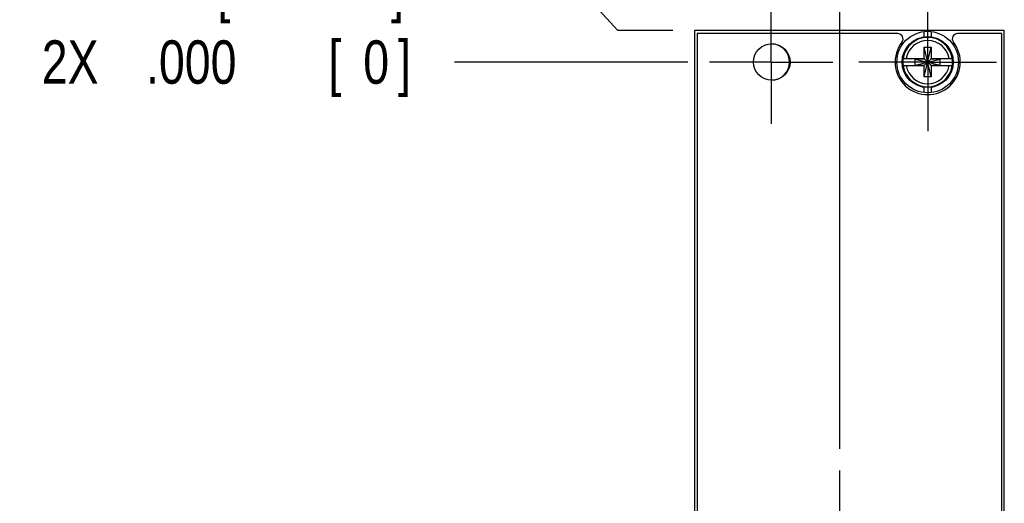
# Model space of a CAD drawing. Header units: inches. Extents: x 0.2 to 16.8, y 0.1 to 10.8.
# Tile 6 of 16: x 1.8 to 4.6, y 6.6 to 8. Entities that reach past the tile are written whole.
import ezdxf

# ---------------------------------------------------------------- set-up
doc = ezdxf.new("R2010")
doc.units = ezdxf.units.IN
doc.header["$LTSCALE"] = 0.935
doc.header["$MEASUREMENT"] = 0
doc.linetypes.add('CENTER', pattern=[0.6, 0.375, -0.075, 0.075, -0.075])
doc.layers.get('0').update_dxf_attribs({"linetype": 'CONTINUOUS'})
doc.layers.add('DEFAULT_1', color=7, linetype='CENTER')
doc.layers.add('DIMENSIONS', color=7, linetype='CONTINUOUS')
doc.styles.get("Standard").update_dxf_attribs({"font": 'txt', "width": 0.8})
doc.dimstyles.new('DIMSTYLE_1', dxfattribs={"dimtxt": 0.125, "dimasz": 0.18, "dimexe": 0.18, "dimexo": 0.0625, "dimgap": 0.09, "dimtad": 0, "dimtih": 1, "dimtoh": 1, "dimdec": 3, "dimlfac": 1.333333, "dimzin": 4, "dimdsep": 46, "dimtxsty": 'STANDARD', "dimblk": '_FILLED', "dimblk1": '_FILLED', "dimblk2": '_FILLED', "dimcen": 0.09, "dimadec": 0, "dimazin": 0, "dimtp": 0.005, "dimtm": 0.005, "dimtfac": 1, "dimtdec": 3, "dimtofl": 0, "dimtmove": 0, "dimatfit": 3, "dimldrblk": '_FILLED', "dimfxl": 1, "dimtolj": 1, "dimtzin": 4, "dimarcsym": 0})

# ---------------------------------------------------------------- blocks, each defined once
blk = doc.blocks.new('*D0')
at = {"layer": 'DIMENSIONS', "color": 2, "linetype": 'CONTINUOUS'}
blk.add_line((3.8496, 6.5186), (3.023, 6.5186), dxfattribs=at)
at = {"layer": 'DIMENSIONS', "color": 2, "linetype": 'CONTINUOUS', "width": 0.8}
for s, p in [('1.856', (1.6355, 6.4561)), ('[', (2.2605, 6.4561)), ('47.14', (2.3605, 6.4561)), (']', (2.8605, 6.4561)), ('-', (1.5355, 6.4561))]:
    blk.add_text(s, height=0.125, dxfattribs=at).set_placement(p)
blk = doc.blocks.new('_FILLED')
at = {"color": 0, "linetype": 'BYBLOCK'}
blk.add_solid([(0, 0), (-1, 0.174), (-1, -0.174)], dxfattribs=at)
blk = doc.blocks.new('*D1')
at = {"layer": 'DIMENSIONS', "color": 2, "linetype": 'CONTINUOUS'}
for p, q in [((3.3788, 8.1219), (2.9996, 8.1219)), ((3.4897, 8.0012), (3.3788, 8.1219)), ((3.648, 8.0012), (3.4897, 8.0012))]:
    blk.add_line(p, q, dxfattribs=at)
at = {"layer": 'DIMENSIONS', "color": 2, "linetype": 'CONTINUOUS', "width": 0.8}
for s, p in [('[', (2.3371, 8.0594)), (']', (2.8371, 8.0594)), ('.121', (1.8121, 8.0594)), ('3.07', (2.4371, 8.0594))]:
    blk.add_text(s, height=0.125, dxfattribs=at).set_placement(p)
blk = doc.blocks.new('*D2')
at = {"layer": 'DIMENSIONS', "color": 2, "linetype": 'CONTINUOUS'}
blk.add_line((3.8496, 4.2686), (2.9962, 4.2686), dxfattribs=at)
at = {"layer": 'DIMENSIONS', "color": 2, "linetype": 'CONTINUOUS', "width": 0.8}
for s, p in [('[', (2.1337, 4.2061)), (']', (2.8337, 4.2061)), ('4.856', (1.5087, 4.2061)), ('123.34', (2.2337, 4.2061)), ('-', (1.4087, 4.2061))]:
    blk.add_text(s, height=0.125, dxfattribs=at).set_placement(p)
blk = doc.blocks.new('*D3')
at = {"layer": 'DIMENSIONS', "color": 2, "linetype": 'CONTINUOUS'}
blk.add_line((3.691, 2.9822), (3.0195, 2.9822), dxfattribs=at)
at = {"layer": 'DIMENSIONS', "color": 2, "linetype": 'CONTINUOUS', "width": 0.8}
for s, p in [('2X -', (1.232, 2.9197)), ('6.571', (1.632, 2.9197)), ('[', (2.257, 2.9197)), ('166.9', (2.357, 2.9197)), (']', (2.857, 2.9197))]:
    blk.add_text(s, height=0.125, dxfattribs=at).set_placement(p)
blk = doc.blocks.new('*D4')
at = {"layer": 'DIMENSIONS', "color": 2, "linetype": 'CONTINUOUS'}
blk.add_line((3.691, 7.9105), (3.0195, 7.9105), dxfattribs=at)
at = {"layer": 'DIMENSIONS', "color": 2, "linetype": 'CONTINUOUS', "width": 0.8}
for s, p in [('2X ', (1.832, 7.848)), ('.000', (2.132, 7.848)), ('[', (2.657, 7.848)), ('0', (2.757, 7.848)), (']', (2.857, 7.848))]:
    blk.add_text(s, height=0.125, dxfattribs=at).set_placement(p)
blk = doc.blocks.new('*D8')
at = {"layer": 'DIMENSIONS', "color": 2, "linetype": 'CONTINUOUS'}
blk.add_line((4.1286, 6.7976), (4.1286, 8.6887), dxfattribs=at)
at = {"layer": 'DIMENSIONS', "color": 2, "linetype": 'CONTINUOUS', "width": 0.8}
for s, p in [(']', (4.1911, 10.0762)), ('6.69', (4.1911, 9.6762)), ('[', (4.1911, 9.5762)), ('.263', (4.1911, 9.0512)), ('2X ', (4.1911, 8.7512))]:
    blk.add_text(s, height=0.125, rotation=90, dxfattribs=at).set_placement(p)

msp = doc.modelspace()

# ---------------------------------------------------------------- linework, layer by layer
at = {"color": 7, "linetype": 'CONTINUOUS'}
for p, q in [((3.71048, 8.00124), (3.71048, 2.89224)), ((4.60148, 8.00124), (3.71048, 8.00124)), ((3.71798, 7.99224), (3.71798, 2.89974)), ((4.29512, 7.99224), (3.71798, 7.99224)), ((4.36973, 7.99827), (4.36973, 7.98308)), ((4.39223, 7.98308), (4.39223, 7.99827)), ((4.59398, 7.99224), (4.46683, 7.99224)), ((4.59398, 2.89974), (4.59398, 7.99224)), ((4.60148, 2.89224), (4.60148, 8.00124)), ((4.37064, 7.86767), (4.39131, 7.9533)), ((4.37064, 7.92082), (4.37064, 7.9533)), ((4.39131, 7.86767), (4.37064, 7.9533)), ((4.37064, 7.9533), (4.39131, 7.9533)), ((4.39131, 7.9533), (4.39131, 7.92082)), ((4.30999, 7.92082), (4.37219, 7.92082)), ((4.34458, 7.90171), (4.34458, 7.91927)), ((4.34458, 7.90171), (4.41737, 7.91927)), ((4.37219, 7.91927), (4.34458, 7.91927)), ((4.34458, 7.91927), (4.41737, 7.90171)), ((4.37219, 7.92082), (4.37219, 7.91927)), ((4.37219, 7.90171), (4.38976, 7.91927)), ((4.38976, 7.90171), (4.37219, 7.91927)), ((4.38976, 7.92082), (4.38976, 7.91927)), ((4.38976, 7.92082), (4.45196, 7.92082)), ((4.41737, 7.91927), (4.38976, 7.91927)), ((4.41737, 7.90171), (4.41737, 7.91927)), ((4.30999, 7.90016), (4.37219, 7.90016)), ((4.34458, 7.90171), (4.37219, 7.90171)), ((4.37064, 7.86767), (4.37064, 7.90016)), ((4.37219, 7.90016), (4.37219, 7.90171)), ((4.38976, 7.90016), (4.38976, 7.90171)), ((4.38976, 7.90171), (4.41737, 7.90171)), ((4.38976, 7.90016), (4.45196, 7.90016)), ((4.39131, 7.90016), (4.39131, 7.86767)), ((4.39131, 7.86767), (4.37064, 7.86767)), ((4.36973, 7.8379), (4.36973, 7.82271)), ((4.39223, 7.82271), (4.39223, 7.8379))]:
    msp.add_line(p, q, dxfattribs=at)
for centre, radius in [((4.38098, 7.91049), 0.0885), ((3.93248, 7.91049), 0.0525), ((4.38098, 7.91049), 0.07352)]:
    msp.add_circle(centre, radius, dxfattribs=at)
for centre, radius, start, end in [((4.29512, 7.97724), 0.015, 322.13572, 90), ((4.46683, 7.97724), 0.015, 90, 217.86428), ((3.93098, 7.91049), 0.0525, 270.81964, 89.18036), ((4.38098, 7.91049), 0.09375, 142.13572, 37.86428), ((4.38098, 7.91049), 0.07173, 171.71661, 188.28339), ((4.38098, 7.91049), 0.07173, 351.71661, 8.28339)]:
    msp.add_arc(centre, radius, start, end, dxfattribs=at)
at = {"color": 9, "linetype": 'CONTINUOUS'}
for radius, start, end in [(0.07105, 8.36374, 171.63626), (0.0624, 9.53359, 170.46641), (0.07105, 188.36374, 351.63626), (0.0624, 189.53359, 350.46641)]:
    msp.add_arc((4.38098, 7.91049), radius, start, end, dxfattribs=at)
at = {"layer": 'DEFAULT_1', "color": 7, "linetype": 'CENTER'}
for p, q in [((4.38098, 7.91049), (4.38098, 8.10899)), ((3.93098, 7.91049), (3.93098, 8.08799)), ((3.93098, 7.91049), (3.75348, 7.91049)), ((3.93098, 7.91049), (3.93098, 7.73299)), ((3.93098, 7.91049), (4.10848, 7.91049)), ((4.38098, 7.91049), (4.18248, 7.91049)), ((4.38098, 7.91049), (4.38098, 7.71199)), ((4.38098, 7.91049), (4.57948, 7.91049)), ((4.1286, 6.51857), (4.1286, 6.73507))]:
    msp.add_line(p, q, dxfattribs=at)

# ---------------------------------------------------------------- dimensions: what is measured, and where the dimension line sits
at = {"layer": 'DIMENSIONS', "color": 2, "linetype": 'CONTINUOUS'}
for feature_location, offset, dtype, origin, text, picture, middle in [((4.1286, 6.79757), (0, 1.89117), 1, (3.93098, 8.08799), '2X <>', '*D8', (4.1286, 9.46374)), ((3.6909776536, 7.9104896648), (-0.6714392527, 0), 0, (3.7534776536, 7.9104896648), '2X <>', '*D4', (2.3945384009, 7.9104896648)), ((3.69098, 2.98224), (-0.67144, 0), 0, (3.75348, 7.91049), '2X -<>', '*D3', (2.09454, 2.98224)), ((3.8496, 4.26857), (-0.8534, 0), 0, (3.75348, 7.91049), '-<>', '*D2', (2.1712, 4.26857)), ((3.8496, 6.51857), (-0.82662, 0), 0, (3.75348, 7.91049), '-<>', '*D0', (2.24798, 6.51857))]:
    dim = msp.add_ordinate_dim(feature_location=feature_location, offset=offset, dtype=dtype, origin=origin, text=text, dimstyle='DIMSTYLE_1', dxfattribs=at)
    dim.commit()
    dim.dimension.update_dxf_attribs({"geometry": picture, "text_midpoint": middle})
dim = msp.add_ordinate_dim(feature_location=(3.64798, 8.00124), offset=(-0.64836, 0.1207), dtype=0, origin=(3.75348, 7.91049), dimstyle='DIMSTYLE_1', dxfattribs=at)
dim.commit()
dim.dimension.update_dxf_attribs({"geometry": '*D1', "text_midpoint": (2.37462, 8.12194)})

doc.saveas('drawing.dxf')
